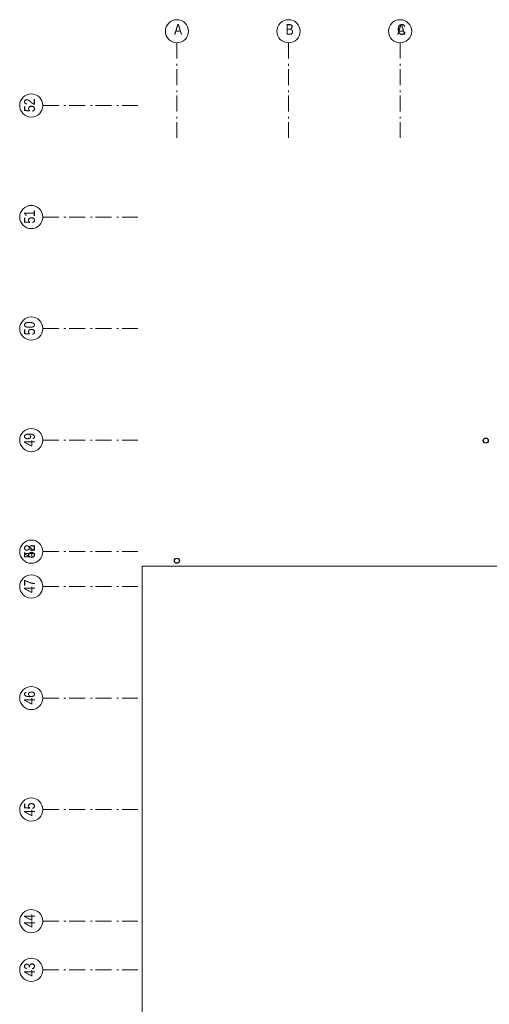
# Model space of a CAD drawing. Header units: millimetres. Extents: x 45699 to 251499, y 244 to 86446.
# Tile 121 of 240: x 170263 to 177671, y 69507 to 85044. Entities that reach past the tile are written whole.
import ezdxf

# ---------------------------------------------------------------- set-up
doc = ezdxf.new("R2010")
doc.units = ezdxf.units.MM
doc.header["$LTSCALE"] = 400
doc.linetypes.add('STYLE_06', pattern=[1.041641, 0.625, -0.208282, 0.069427, -0.138931])
doc.layers.add('None', color=7, linetype='Continuous', lineweight=9)
doc.styles.add('Arial Narrow', font='ARIALN.TTF', dxfattribs={"height": 222.25})

# ---------------------------------------------------------------- blocks, each defined once
blk = doc.blocks.new('HWA')
at = {"layer": 'None', "color": 92, "linetype": 'Continuous', "lineweight": 25}
blk.add_circle((0, -74), 40, dxfattribs=at)

msp = doc.modelspace()

# ---------------------------------------------------------------- linework, layer by layer
at = {"layer": 'None', "color": 7, "linetype": 'STYLE_06', "lineweight": 9}
for p, q in [((172744, 84679), (172744, 83179)), ((174504, 84679), (174504, 83179)), ((176264, 84679), (176264, 83179)), ((176264, 84679), (176264, 83179)), ((170628, 83690), (172128, 83690)), ((170628, 81930), (172128, 81930)), ((170628, 80170), (172128, 80170)), ((170628, 78410), (172128, 78410)), ((170628, 76650), (172128, 76650)), ((170628, 76650), (172128, 76650)), ((170628, 76100), (172128, 76100)), ((170628, 74340), (172128, 74340)), ((170628, 72580), (172128, 72580)), ((170628, 70820), (172128, 70820)), ((170628, 70050), (172128, 70050))]:
    msp.add_line(p, q, dxfattribs=at)
at = {"layer": 'None', "color": 43, "linetype": 'Continuous', "lineweight": 9}
for p, q in [((177804, 76420), (172194, 76420)), ((172194, 76420), (172194, 52230))]:
    msp.add_line(p, q, dxfattribs=at)
for centre in [(172744, 84861), (174504, 84861), (176264, 84861), (176264, 84861), (170446, 83690), (170446, 81930), (170446, 80170), (170446, 78410), (170446, 76650), (170446, 76650), (170446, 76100), (170446, 74340), (170446, 72580), (170446, 70820), (170446, 70050)]:
    msp.add_circle(centre, 183, dxfattribs=at)

# ---------------------------------------------------------------- block references
at = {"layer": 'None', "color": 7}
for p, rotation in [((177688, 78410), 275.5590596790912), ((172744, 76432), 180)]:
    msp.add_blockref('HWA', p, dxfattribs=dict(at, rotation=rotation))

# ---------------------------------------------------------------- texts
at = {"layer": 'None', "color": 8, "attachment_point": 1, "style": 'Arial Narrow'}
for s, insert, char_height, rotation in [('A', (172697, 84974), 169, 0.2172), ('B', (174457, 84974), 169, 0.2172), ('A', (176217, 84974), 169, 0.2172), ('C', (176217, 84974), 169, 0.2172), ('52', (170333, 83586), 169.3, 90), ('51', (170333, 81826), 169.3, 90), ('50', (170333, 80066), 169.3, 90), ('49', (170333, 78306), 169.3, 90), ('48', (170333, 76546), 169.3, 90), ('52', (170333, 76546), 169.3, 90), ('47', (170333, 75996), 169.3, 90), ('46', (170333, 74236), 169.3, 90), ('45', (170333, 72476), 169.3, 90), ('44', (170333, 70716), 169.3, 90), ('43', (170333, 69946), 169.3, 90)]:
    msp.add_mtext(s, dxfattribs=dict(at, insert=insert, char_height=char_height, rotation=rotation))

doc.saveas('drawing.dxf')
